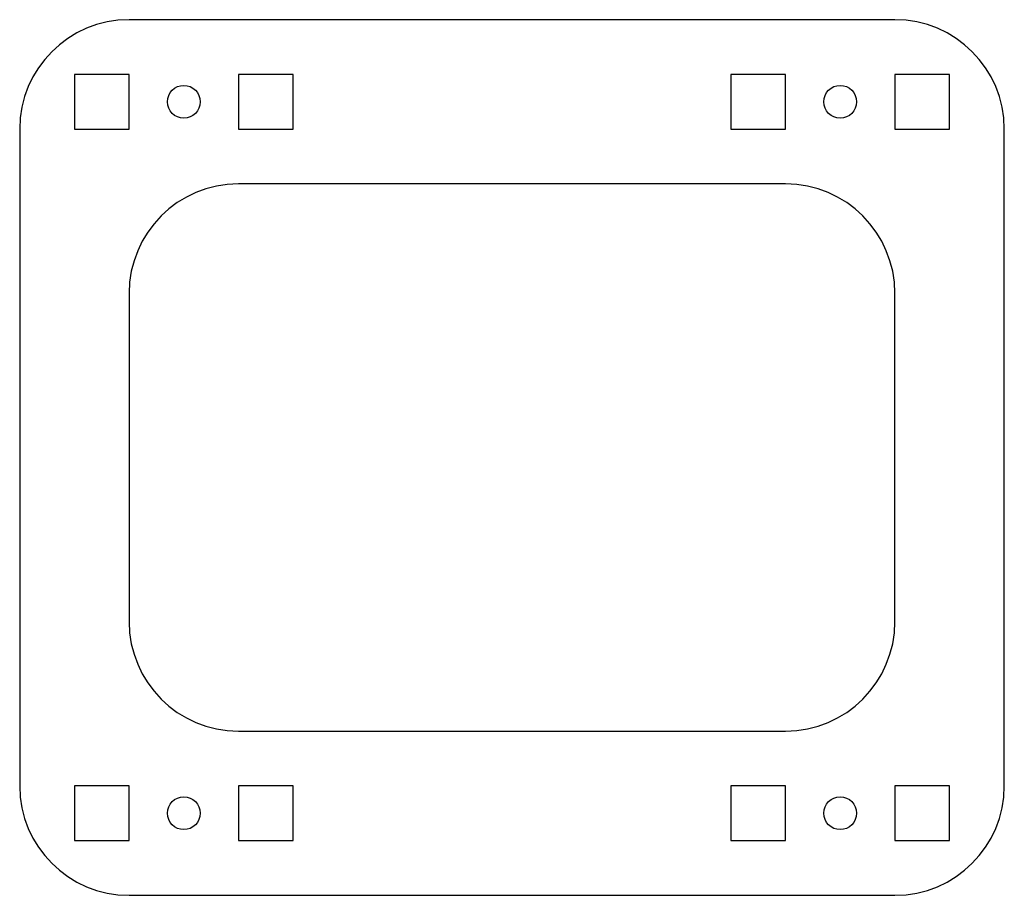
# Model space of a CAD drawing. Header units: millimetres. Extents: x 0 to 90, y 0 to 80.
import ezdxf

# ---------------------------------------------------------------- set-up
doc = ezdxf.new("R2010")
doc.units = ezdxf.units.MM

msp = doc.modelspace()

# ---------------------------------------------------------------- linework, layer by layer
at = {"color": 7, "linetype": 'Continuous', "lineweight": 25}
for p, q in [((80, 80), (10, 80)), ((10, 75), (5, 75)), ((5, 75), (5, 70)), ((10, 70), (10, 75)), ((25, 75), (20, 75)), ((20, 75), (20, 70)), ((25, 70), (25, 75)), ((70, 75), (65, 75)), ((65, 75), (65, 70)), ((70, 70), (70, 75)), ((85, 75), (80, 75)), ((80, 75), (80, 70)), ((85, 70), (85, 75)), ((0, 70), (0, 10)), ((5, 70), (10, 70)), ((20, 70), (25, 70)), ((65, 70), (70, 70)), ((80, 70), (85, 70)), ((90, 10), (90, 70)), ((70, 65), (20, 65)), ((10, 55), (10, 25)), ((80, 25), (80, 55)), ((20, 15), (70, 15)), ((10, 10), (5, 10)), ((5, 10), (5, 5)), ((10, 5), (10, 10)), ((25, 10), (20, 10)), ((20, 10), (20, 5)), ((25, 5), (25, 10)), ((70, 10), (65, 10)), ((65, 10), (65, 5)), ((70, 5), (70, 10)), ((85, 10), (80, 10)), ((80, 10), (80, 5)), ((85, 5), (85, 10)), ((5, 5), (10, 5)), ((20, 5), (25, 5)), ((65, 5), (70, 5)), ((80, 5), (85, 5)), ((10, 0), (80, 0))]:
    msp.add_line(p, q, dxfattribs=at)
for centre in [(15, 72.5), (75, 72.5), (15, 7.5), (75, 7.5)]:
    msp.add_circle(centre, 1.5, dxfattribs=at)
for centre, start, end in [((10, 70), 90, 180), ((80, 70), 0, 90), ((20, 55), 90, 180), ((70, 55), 0, 90), ((20, 25), 180, 270), ((70, 25), 270, 0), ((10, 10), 180, 270), ((80, 10), 270, 0)]:
    msp.add_arc(centre, 10, start, end, dxfattribs=at)

doc.saveas('drawing.dxf')
